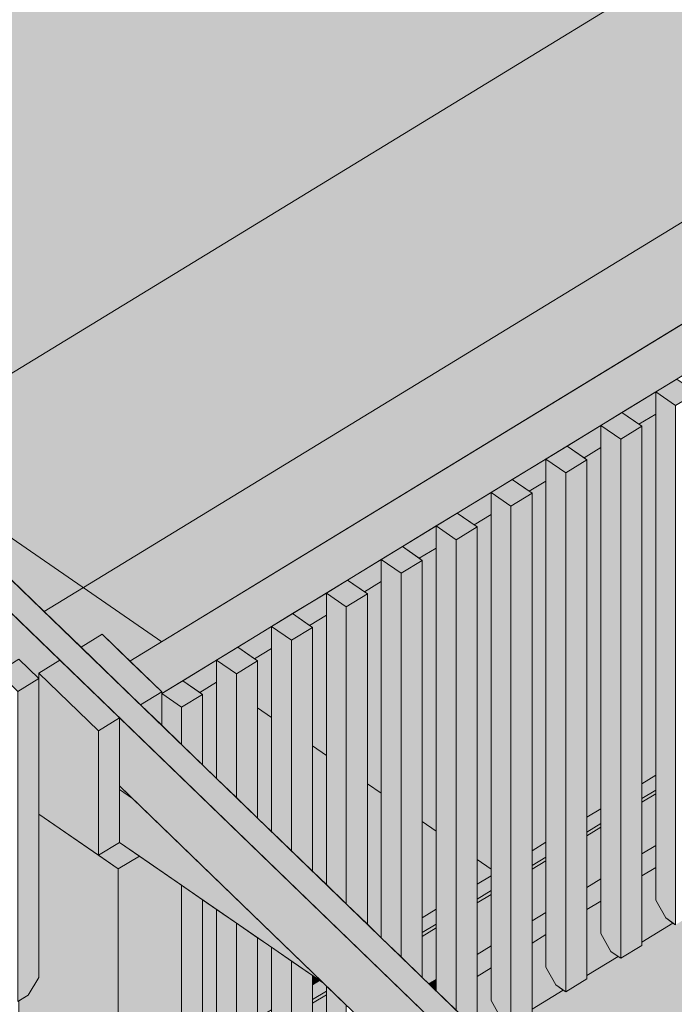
# Model space of a CAD drawing. Header units: millimetres. Extents: x 0 to 1517, y -116 to 725.
# Tile 181 of 256: x 767 to 778, y 559 to 576. Entities that reach past the tile are written whole.
import ezdxf

# ---------------------------------------------------------------- set-up
doc = ezdxf.new("R2010")
doc.units = ezdxf.units.MM
doc.linetypes.add('CADWORK_5', pattern=[13.2, 10, -1.5, 0.2, -1.5])
doc.layers.add('Ech.1_100', color=7, linetype='Continuous')
doc.styles.add('tahoma-', font='txt', dxfattribs={"height": 1})

msp = doc.modelspace()

# ---------------------------------------------------------------- hatches: boundary and pattern name
at = {"layer": 'Ech.1_100', "linetype": 'Continuous', "lineweight": 5, "true_color": 0xd4c4b3, "transparency": 33554687}
for points in [[(776.366, 556.107), (776.73, 556.33), (740.628, 591.276), (740.263, 591.054), (776.366, 556.107)], [(767.303, 564.304), (767.668, 564.527), (746.577, 584.942), (746.577, 583.766), (746.669, 583.677), (746.99, 583.874), (747.332, 583.542), (747.332, 583.035), (747.577, 582.799), (747.898, 582.995), (748.24, 582.663), (748.24, 582.156), (748.484, 581.92), (748.805, 582.116), (749.148, 581.785), (749.148, 581.278), (749.392, 581.041), (749.713, 581.237), (750.056, 580.906), (750.056, 580.399), (750.3, 580.163), (750.621, 580.359), (750.964, 580.027), (750.964, 579.52), (751.208, 579.284), (751.529, 579.48), (751.871, 579.148), (751.871, 578.641), (752.115, 578.405), (752.437, 578.601), (752.779, 578.27), (752.779, 577.763), (753.023, 577.526), (753.344, 577.723), (753.687, 577.391), (753.687, 576.884), (753.931, 576.648), (754.252, 576.844), (754.595, 576.512), (754.595, 576.005), (754.839, 575.769), (755.16, 575.965), (755.502, 575.634), (755.502, 575.127), (755.746, 574.89), (756.068, 575.087), (756.41, 574.755), (756.41, 574.248), (756.654, 574.012), (756.975, 574.208), (757.318, 573.876), (757.318, 573.369), (757.562, 573.133), (757.883, 573.329), (758.226, 572.998), (758.226, 572.491), (758.47, 572.254), (758.791, 572.45), (759.133, 572.119), (759.133, 571.612), (759.378, 571.376), (759.699, 571.572), (760.041, 571.24), (760.041, 570.733), (760.285, 570.497), (760.606, 570.693), (760.949, 570.361), (760.949, 569.854), (761.193, 569.618), (761.514, 569.814), (761.857, 569.483), (761.857, 568.976), (762.101, 568.739), (762.422, 568.936), (762.764, 568.604), (762.764, 568.097), (763.009, 567.861), (763.33, 568.057), (763.672, 567.725), (763.672, 567.218), (763.916, 566.982), (764.237, 567.178), (764.58, 566.847), (764.58, 566.34), (764.824, 566.103), (765.145, 566.299), (765.488, 565.968), (765.488, 565.461), (765.732, 565.225), (766.053, 565.421), (766.396, 565.089), (766.396, 564.582), (766.64, 564.346), (766.961, 564.542), (767.303, 564.21), (767.303, 564.304)], [(774.122, 557.103), (776.241, 555.64), (776.366, 556.107), (768.695, 563.532), (768.695, 562.356), (774.122, 557.103)]]:
    msp.add_hatch(color=9, dxfattribs=at).paths.add_polyline_path(points)
at = {"layer": 'Ech.1_100', "linetype": 'Continuous', "lineweight": 5, "true_color": 0xdcdcdc, "transparency": 33554687}
for points in [[(764.571, 568.099), (781.629, 578.518), (767.858, 588.026), (755.565, 580.518), (755.565, 576.817), (764.571, 568.099)], [(785.054, 576.152), (767.394, 565.366), (768.032, 564.749), (768.396, 564.972), (768.876, 564.507), (786.156, 575.061), (785.64, 575.748), (785.054, 576.152)], [(777.946, 568.775), (777.656, 568.598), (777.706, 568.563), (777.706, 562.392), (777.946, 562.539), (777.946, 568.775)], [(776.999, 568.197), (776.709, 568.019), (776.759, 567.984), (776.759, 561.814), (776.999, 561.961), (776.999, 568.197)], [(776.052, 567.618), (775.762, 567.441), (775.812, 567.406), (775.812, 561.236), (776.052, 561.382), (776.052, 567.618)], [(774.865, 560.657), (775.106, 560.804), (775.106, 567.04), (774.815, 566.862), (774.865, 566.828), (774.865, 560.657)], [(773.918, 560.079), (774.159, 560.226), (774.159, 566.461), (773.868, 566.284), (773.918, 566.249), (773.918, 560.079)], [(773.212, 565.883), (772.921, 565.706), (772.971, 565.671), (772.971, 559.968), (773.212, 559.735), (773.212, 565.883)], [(772.265, 565.305), (771.974, 565.127), (772.024, 565.092), (772.024, 560.884), (772.265, 560.652), (772.265, 565.305)], [(771.318, 564.726), (771.027, 564.549), (771.077, 564.514), (771.077, 561.801), (771.318, 561.569), (771.318, 564.726)], [(770.371, 564.148), (770.08, 563.97), (770.13, 563.936), (770.13, 562.718), (770.371, 562.485), (770.371, 564.148)], [(777.946, 562.285), (777.706, 562.138), (777.706, 562.073), (777.946, 562.22), (777.946, 562.285)], [(767.121, 558.745), (766.961, 558.647), (766.961, 536.25), (768.674, 535.067), (768.674, 560.922), (767.303, 561.868), (767.303, 559.047), (767.121, 558.745)], [(776.999, 561.707), (776.759, 561.56), (776.759, 561.495), (776.999, 561.641), (776.999, 561.707)], [(768.674, 560.922), (769.038, 561.144), (768.695, 561.381), (768.331, 561.158), (768.674, 560.922)], [(769.038, 561.144), (768.674, 560.922), (768.674, 535.067), (769.766, 535.735), (769.766, 560.641), (769.038, 561.144)], [(776.052, 561.128), (775.812, 560.982), (775.812, 560.916), (776.052, 561.063), (776.052, 561.128)], [(777.946, 560.948), (777.706, 560.801), (777.706, 559.661), (778.244, 559.989), (778.118, 560.077), (777.946, 560.385), (777.946, 560.948)], [(774.865, 560.338), (775.106, 560.484), (775.106, 560.55), (774.865, 560.403), (774.865, 560.338)], [(770.13, 557.765), (770.371, 557.912), (770.371, 560.224), (770.13, 560.39), (770.13, 557.765)], [(776.999, 560.369), (776.759, 560.223), (776.759, 559.082), (777.297, 559.411), (777.171, 559.498), (776.999, 559.807), (776.999, 560.369)], [(774.159, 559.972), (773.918, 559.825), (773.918, 559.759), (774.159, 559.906), (774.159, 559.972)], [(771.077, 558.344), (771.318, 558.49), (771.318, 559.57), (771.077, 559.736), (771.077, 558.344)], [(776.052, 559.791), (775.812, 559.644), (775.812, 558.504), (776.351, 558.832), (776.224, 558.92), (776.052, 559.228), (776.052, 559.791)], [(774.998, 558.006), (775.404, 558.254), (775.277, 558.342), (775.106, 558.65), (775.106, 559.213), (774.865, 559.066), (774.865, 558.134), (774.998, 558.006)], [(772.024, 558.922), (772.147, 558.997), (772.024, 559.082), (772.024, 558.922)], [(772.024, 558.603), (772.265, 558.749), (772.265, 558.815), (772.024, 558.668), (772.024, 558.603)]]:
    msp.add_hatch(color=254, dxfattribs=at).paths.add_polyline_path(points)
at = {"layer": 'Ech.1_100', "linetype": 'Continuous', "lineweight": 5, "true_color": 0xb8b8b8, "transparency": 33554687}
for points in [[(781.629, 578.518), (764.571, 568.099), (767.394, 565.366), (785.054, 576.152), (781.629, 578.518)], [(777.946, 562.539), (777.706, 562.392), (777.706, 562.138), (777.946, 562.285), (777.946, 562.539)], [(776.999, 561.961), (776.759, 561.814), (776.759, 561.56), (776.999, 561.707), (776.999, 561.961)], [(776.052, 561.382), (775.812, 561.236), (775.812, 560.982), (776.052, 561.128), (776.052, 561.382)], [(775.106, 560.804), (774.865, 560.657), (774.865, 560.403), (775.106, 560.55), (775.106, 560.804)], [(774.159, 560.226), (773.918, 560.079), (773.918, 559.825), (774.159, 559.972), (774.159, 560.226)], [(772.024, 558.668), (772.265, 558.815), (772.265, 558.901), (772.21, 558.954), (772.147, 558.997), (772.024, 558.922), (772.024, 558.668)]]:
    msp.add_hatch(color=9, dxfattribs=at).paths.add_polyline_path(points)
at = {"layer": 'Ech.1_100', "linetype": 'Continuous', "lineweight": 5, "true_color": 0xe0d1b3, "transparency": 33554687}
for points in [[(788.042, 576.213), (768.876, 564.507), (769.424, 563.977), (769.424, 563.95), (788.727, 575.74), (788.042, 576.213)], [(777.656, 568.598), (777.946, 568.775), (777.946, 569.155), (777.364, 568.799), (777.656, 568.598)], [(776.709, 568.019), (776.999, 568.197), (776.999, 568.577), (776.417, 568.221), (776.709, 568.019)], [(775.762, 567.441), (776.052, 567.618), (776.052, 567.998), (775.47, 567.642), (775.762, 567.441)], [(775.106, 567.42), (774.523, 567.064), (774.815, 566.862), (775.106, 567.04), (775.106, 567.42)], [(774.159, 566.842), (773.576, 566.486), (773.868, 566.284), (774.159, 566.461), (774.159, 566.842)], [(773.212, 566.263), (772.629, 565.907), (772.921, 565.706), (773.212, 565.883), (773.212, 566.263)], [(771.974, 565.127), (772.265, 565.305), (772.265, 565.685), (771.682, 565.329), (771.974, 565.127)], [(771.027, 564.549), (771.318, 564.726), (771.318, 565.106), (770.735, 564.75), (771.027, 564.549)], [(770.08, 563.97), (770.371, 564.148), (770.371, 564.528), (769.788, 564.172), (770.08, 563.97)], [(777.706, 561.181), (777.946, 561.328), (777.946, 562.22), (777.706, 562.073), (777.706, 561.181)], [(776.759, 560.603), (776.999, 560.75), (776.999, 561.641), (776.759, 561.495), (776.759, 560.603)], [(777.946, 561.328), (777.706, 561.181), (777.706, 560.801), (777.946, 560.948), (777.946, 561.328)], [(775.812, 560.025), (776.052, 560.171), (776.052, 561.063), (775.812, 560.916), (775.812, 560.025)], [(776.759, 560.223), (776.999, 560.369), (776.999, 560.75), (776.759, 560.603), (776.759, 560.223)], [(774.865, 559.446), (775.106, 559.593), (775.106, 560.484), (774.865, 560.338), (774.865, 559.446)], [(775.812, 559.644), (776.052, 559.791), (776.052, 560.171), (775.812, 560.025), (775.812, 559.644)], [(774.159, 559.906), (773.918, 559.759), (773.918, 559.051), (774.034, 558.939), (774.159, 559.015), (774.159, 559.906)], [(774.865, 559.066), (775.106, 559.213), (775.106, 559.593), (774.865, 559.446), (774.865, 559.066)], [(774.159, 559.015), (774.034, 558.939), (774.159, 558.819), (774.159, 559.015)], [(772.024, 557.711), (772.265, 557.858), (772.265, 558.749), (772.024, 558.603), (772.024, 557.711)]]:
    msp.add_hatch(color=254, dxfattribs=at).paths.add_polyline_path(points)
at = {"layer": 'Ech.1_100', "linetype": 'Continuous', "lineweight": 5, "true_color": 0xeaddd7, "transparency": 33554687}
for points in [[(778.311, 569.378), (777.946, 569.155), (778.289, 568.919), (778.653, 569.141), (778.311, 569.378)], [(778.118, 560.077), (778.289, 559.959), (778.289, 568.919), (777.946, 569.155), (777.946, 560.385), (778.118, 560.077)], [(777.364, 568.799), (776.999, 568.577), (777.342, 568.34), (777.706, 568.563), (777.364, 568.799)], [(777.171, 559.498), (777.342, 559.38), (777.342, 568.34), (776.999, 568.577), (776.999, 559.807), (777.171, 559.498)], [(777.342, 559.38), (777.706, 559.603), (777.706, 568.563), (777.342, 568.34), (777.342, 559.38)], [(776.417, 568.221), (776.052, 567.998), (776.395, 567.762), (776.759, 567.984), (776.417, 568.221)], [(776.224, 558.92), (776.395, 558.802), (776.395, 567.762), (776.052, 567.998), (776.052, 559.228), (776.224, 558.92)], [(776.395, 558.802), (776.759, 559.024), (776.759, 567.984), (776.395, 567.762), (776.395, 558.802)], [(775.47, 567.642), (775.106, 567.42), (775.448, 567.183), (775.812, 567.406), (775.47, 567.642)], [(775.448, 567.183), (775.106, 567.42), (775.106, 558.65), (775.277, 558.342), (775.448, 558.223), (775.448, 567.183)], [(775.812, 567.406), (775.448, 567.183), (775.448, 558.223), (775.812, 558.446), (775.812, 567.406)], [(774.523, 567.064), (774.159, 566.842), (774.501, 566.605), (774.865, 566.828), (774.523, 567.064)], [(774.501, 566.605), (774.159, 566.842), (774.159, 558.819), (774.501, 558.487), (774.501, 566.605)], [(774.865, 566.828), (774.501, 566.605), (774.501, 558.487), (774.865, 558.134), (774.865, 566.828)], [(773.576, 566.486), (773.212, 566.263), (773.554, 566.027), (773.918, 566.249), (773.576, 566.486)], [(773.554, 566.027), (773.212, 566.263), (773.212, 559.735), (773.554, 559.404), (773.554, 566.027)], [(773.918, 566.249), (773.554, 566.027), (773.554, 559.404), (773.918, 559.051), (773.918, 566.249)], [(772.629, 565.907), (772.265, 565.685), (772.607, 565.448), (772.971, 565.671), (772.629, 565.907)], [(772.607, 565.448), (772.265, 565.685), (772.265, 560.652), (772.607, 560.32), (772.607, 565.448)], [(772.971, 565.671), (772.607, 565.448), (772.607, 560.32), (772.971, 559.968), (772.971, 565.671)], [(771.682, 565.329), (771.318, 565.106), (771.66, 564.87), (772.024, 565.092), (771.682, 565.329)], [(771.66, 564.87), (771.318, 565.106), (771.318, 561.569), (771.66, 561.237), (771.66, 564.87)], [(772.024, 565.092), (771.66, 564.87), (771.66, 561.237), (772.024, 560.884), (772.024, 565.092)], [(770.735, 564.75), (770.371, 564.528), (770.713, 564.291), (771.077, 564.514), (770.735, 564.75)], [(766.939, 563.988), (767.303, 564.21), (766.961, 564.542), (766.597, 564.32), (766.939, 563.988)], [(770.713, 564.291), (770.371, 564.528), (770.371, 562.485), (770.713, 562.154), (770.713, 564.291)], [(771.077, 564.514), (770.713, 564.291), (770.713, 562.154), (771.077, 561.801), (771.077, 564.514)], [(766.939, 558.634), (767.121, 558.745), (767.303, 559.047), (767.303, 564.21), (766.939, 563.988), (766.939, 558.634)], [(769.766, 563.713), (770.13, 563.936), (769.788, 564.172), (769.424, 563.95), (769.766, 563.713)], [(769.766, 563.713), (769.424, 563.95), (769.424, 563.402), (769.766, 563.07), (769.766, 563.713)], [(770.13, 563.936), (769.766, 563.713), (769.766, 563.07), (770.13, 562.718), (770.13, 563.936)], [(769.766, 554.753), (770.13, 554.975), (770.13, 560.39), (769.766, 560.641), (769.766, 554.753)], [(770.542, 555.45), (770.713, 555.331), (770.713, 559.987), (770.371, 560.224), (770.371, 555.758), (770.542, 555.45)], [(770.713, 555.331), (771.077, 555.554), (771.077, 559.736), (770.713, 559.987), (770.713, 555.331)], [(771.489, 556.028), (771.66, 555.91), (771.66, 559.333), (771.318, 559.57), (771.318, 556.336), (771.489, 556.028)], [(771.66, 555.91), (772.024, 556.132), (772.024, 559.082), (771.66, 559.333), (771.66, 555.91)], [(772.436, 556.606), (772.607, 556.488), (772.607, 558.569), (772.265, 558.901), (772.265, 556.915), (772.436, 556.606)]]:
    msp.add_hatch(color=254, dxfattribs=at).paths.add_polyline_path(points)
at = {"layer": 'Ech.1_100', "linetype": 'Continuous', "lineweight": 5, "true_color": 0xf8f8f8, "transparency": 33554687}
msp.add_hatch(color=7, dxfattribs=at).paths.add_polyline_path([(782.441, 562.495), (782.077, 562.272), (782.032, 562.303), (781.494, 561.974), (781.494, 561.916), (781.13, 561.694), (781.085, 561.724), (780.547, 561.396), (780.547, 561.338), (780.183, 561.115), (780.138, 561.146), (779.6, 560.817), (779.6, 560.759), (779.236, 560.537), (779.191, 560.568), (778.653, 560.239), (778.653, 560.181), (778.289, 559.959), (778.244, 559.989), (777.706, 559.661), (777.706, 559.603), (777.342, 559.38), (777.297, 559.411), (776.759, 559.082), (776.759, 559.024), (776.395, 558.802), (776.351, 558.832), (775.812, 558.504), (775.812, 558.446), (775.448, 558.223), (775.404, 558.254), (774.998, 558.006), (776.73, 556.33), (776.605, 555.862), (776.241, 555.64), (774.122, 557.103), (773.918, 557.3), (773.918, 557.289), (773.554, 557.067), (773.51, 557.097), (772.971, 556.769), (772.971, 556.711), (772.607, 556.488), (772.563, 556.519), (772.024, 556.19), (772.024, 556.132), (771.66, 555.91), (771.616, 555.94), (771.077, 555.612), (771.077, 555.554), (770.713, 555.331), (770.669, 555.362), (770.13, 555.033), (770.13, 554.975), (769.766, 554.753), (769.766, 536.18), (788.727, 547.762), (788.727, 566.334), (788.706, 566.321), (788.661, 566.352), (788.123, 566.023), (788.123, 565.965), (787.759, 565.743), (787.714, 565.773), (787.176, 565.445), (787.176, 565.387), (786.812, 565.164), (786.767, 565.195), (786.229, 564.866), (786.229, 564.808), (785.865, 564.586), (785.82, 564.616), (785.282, 564.288), (785.282, 564.23), (784.918, 564.007), (784.873, 564.038), (784.335, 563.709), (784.335, 563.651), (783.971, 563.429), (783.926, 563.46), (783.388, 563.131), (783.388, 563.073), (783.024, 562.851), (782.979, 562.881), (782.441, 562.553), (782.441, 562.495)])
at = {"layer": 'Ech.1_100', "linetype": 'Continuous', "lineweight": 5, "true_color": 0xe0c8b3, "transparency": 33554687}
for points in [[(769.059, 563.754), (769.424, 563.977), (768.396, 564.972), (768.032, 564.749), (769.059, 563.754)], [(767.668, 564.527), (767.303, 564.304), (768.331, 563.309), (768.695, 563.532), (767.668, 564.527)], [(767.303, 561.868), (768.331, 561.158), (768.331, 563.309), (767.303, 564.304), (767.303, 561.868)], [(769.424, 563.977), (769.059, 563.754), (769.424, 563.402), (769.424, 563.977)], [(768.695, 563.532), (768.331, 563.309), (768.331, 561.158), (768.695, 561.381), (768.695, 563.532)]]:
    msp.add_hatch(color=9, dxfattribs=at).paths.add_polyline_path(points)
at = {"layer": 'Ech.1_100', "linetype": 'Continuous', "lineweight": 5, "true_color": 0xf7d1b3, "transparency": 33554687}
for points in [[(768.695, 562.293), (768.922, 562.137), (768.695, 562.356), (768.695, 562.293)], [(768.695, 561.381), (772.21, 558.954), (768.922, 562.137), (768.695, 562.293), (768.695, 561.381)]]:
    msp.add_hatch(color=254, dxfattribs=at).paths.add_polyline_path(points)

# ---------------------------------------------------------------- linework, layer by layer
at = {"layer": 'Ech.1_100', "color": 7, "linetype": 'Continuous', "lineweight": 5}
for points in [[(776.366, 556.107), (776.73, 556.33), (740.628, 591.276), (740.263, 591.054), (776.366, 556.107)], [(764.571, 568.099), (781.629, 578.518), (767.858, 588.026), (755.565, 580.518), (755.565, 576.817), (764.571, 568.099)], [(781.629, 578.518), (764.571, 568.099), (767.394, 565.366), (785.054, 576.152), (781.629, 578.518)], [(785.054, 576.152), (767.394, 565.366), (768.032, 564.749), (768.396, 564.972), (768.876, 564.507), (786.156, 575.061), (785.64, 575.748), (785.054, 576.152)], [(788.042, 576.213), (768.876, 564.507), (769.424, 563.977), (769.424, 563.95), (788.727, 575.74), (788.042, 576.213)], [(778.311, 569.378), (777.946, 569.155), (778.289, 568.919), (778.653, 569.141), (778.311, 569.378)], [(777.656, 568.598), (777.946, 568.775), (777.946, 569.155), (777.364, 568.799), (777.656, 568.598)], [(778.118, 560.077), (778.289, 559.959), (778.289, 568.919), (777.946, 569.155), (777.946, 560.385), (778.118, 560.077)], [(777.364, 568.799), (776.999, 568.577), (777.342, 568.34), (777.706, 568.563), (777.364, 568.799)], [(777.946, 568.775), (777.656, 568.598), (777.706, 568.563), (777.706, 562.392), (777.946, 562.539), (777.946, 568.775)], [(776.709, 568.019), (776.999, 568.197), (776.999, 568.577), (776.417, 568.221), (776.709, 568.019)], [(777.171, 559.498), (777.342, 559.38), (777.342, 568.34), (776.999, 568.577), (776.999, 559.807), (777.171, 559.498)], [(777.342, 559.38), (777.706, 559.603), (777.706, 568.563), (777.342, 568.34), (777.342, 559.38)], [(776.417, 568.221), (776.052, 567.998), (776.395, 567.762), (776.759, 567.984), (776.417, 568.221)], [(776.999, 568.197), (776.709, 568.019), (776.759, 567.984), (776.759, 561.814), (776.999, 561.961), (776.999, 568.197)], [(775.762, 567.441), (776.052, 567.618), (776.052, 567.998), (775.47, 567.642), (775.762, 567.441)], [(776.224, 558.92), (776.395, 558.802), (776.395, 567.762), (776.052, 567.998), (776.052, 559.228), (776.224, 558.92)], [(776.395, 558.802), (776.759, 559.024), (776.759, 567.984), (776.395, 567.762), (776.395, 558.802)], [(775.47, 567.642), (775.106, 567.42), (775.448, 567.183), (775.812, 567.406), (775.47, 567.642)], [(776.052, 567.618), (775.762, 567.441), (775.812, 567.406), (775.812, 561.236), (776.052, 561.382), (776.052, 567.618)], [(775.106, 567.42), (774.523, 567.064), (774.815, 566.862), (775.106, 567.04), (775.106, 567.42)], [(775.448, 567.183), (775.106, 567.42), (775.106, 558.65), (775.277, 558.342), (775.448, 558.223), (775.448, 567.183)], [(775.812, 567.406), (775.448, 567.183), (775.448, 558.223), (775.812, 558.446), (775.812, 567.406)], [(774.523, 567.064), (774.159, 566.842), (774.501, 566.605), (774.865, 566.828), (774.523, 567.064)], [(774.865, 560.657), (775.106, 560.804), (775.106, 567.04), (774.815, 566.862), (774.865, 566.828), (774.865, 560.657)], [(774.159, 566.842), (773.576, 566.486), (773.868, 566.284), (774.159, 566.461), (774.159, 566.842)], [(774.501, 566.605), (774.159, 566.842), (774.159, 558.819), (774.501, 558.487), (774.501, 566.605)], [(774.865, 566.828), (774.501, 566.605), (774.501, 558.487), (774.865, 558.134), (774.865, 566.828)], [(773.576, 566.486), (773.212, 566.263), (773.554, 566.027), (773.918, 566.249), (773.576, 566.486)], [(773.918, 560.079), (774.159, 560.226), (774.159, 566.461), (773.868, 566.284), (773.918, 566.249), (773.918, 560.079)], [(773.212, 566.263), (772.629, 565.907), (772.921, 565.706), (773.212, 565.883), (773.212, 566.263)], [(773.554, 566.027), (773.212, 566.263), (773.212, 559.735), (773.554, 559.404), (773.554, 566.027)], [(773.918, 566.249), (773.554, 566.027), (773.554, 559.404), (773.918, 559.051), (773.918, 566.249)], [(772.629, 565.907), (772.265, 565.685), (772.607, 565.448), (772.971, 565.671), (772.629, 565.907)], [(773.212, 565.883), (772.921, 565.706), (772.971, 565.671), (772.971, 559.968), (773.212, 559.735), (773.212, 565.883)], [(771.974, 565.127), (772.265, 565.305), (772.265, 565.685), (771.682, 565.329), (771.974, 565.127)], [(772.607, 565.448), (772.265, 565.685), (772.265, 560.652), (772.607, 560.32), (772.607, 565.448)], [(772.971, 565.671), (772.607, 565.448), (772.607, 560.32), (772.971, 559.968), (772.971, 565.671)], [(771.682, 565.329), (771.318, 565.106), (771.66, 564.87), (772.024, 565.092), (771.682, 565.329)], [(772.265, 565.305), (771.974, 565.127), (772.024, 565.092), (772.024, 560.884), (772.265, 560.652), (772.265, 565.305)], [(771.027, 564.549), (771.318, 564.726), (771.318, 565.106), (770.735, 564.75), (771.027, 564.549)], [(771.66, 564.87), (771.318, 565.106), (771.318, 561.569), (771.66, 561.237), (771.66, 564.87)], [(772.024, 565.092), (771.66, 564.87), (771.66, 561.237), (772.024, 560.884), (772.024, 565.092)], [(769.059, 563.754), (769.424, 563.977), (768.396, 564.972), (768.032, 564.749), (769.059, 563.754)], [(770.735, 564.75), (770.371, 564.528), (770.713, 564.291), (771.077, 564.514), (770.735, 564.75)], [(771.318, 564.726), (771.027, 564.549), (771.077, 564.514), (771.077, 561.801), (771.318, 561.569), (771.318, 564.726)], [(766.939, 563.988), (767.303, 564.21), (766.961, 564.542), (766.597, 564.32), (766.939, 563.988)], [(767.668, 564.527), (767.303, 564.304), (768.331, 563.309), (768.695, 563.532), (767.668, 564.527)], [(770.08, 563.97), (770.371, 564.148), (770.371, 564.528), (769.788, 564.172), (770.08, 563.97)], [(770.713, 564.291), (770.371, 564.528), (770.371, 562.485), (770.713, 562.154), (770.713, 564.291)], [(771.077, 564.514), (770.713, 564.291), (770.713, 562.154), (771.077, 561.801), (771.077, 564.514)], [(767.303, 561.868), (768.331, 561.158), (768.331, 563.309), (767.303, 564.304), (767.303, 561.868)], [(766.939, 558.634), (767.121, 558.745), (767.303, 559.047), (767.303, 564.21), (766.939, 563.988), (766.939, 558.634)], [(769.766, 563.713), (770.13, 563.936), (769.788, 564.172), (769.424, 563.95), (769.766, 563.713)], [(770.371, 564.148), (770.08, 563.97), (770.13, 563.936), (770.13, 562.718), (770.371, 562.485), (770.371, 564.148)], [(769.424, 563.977), (769.059, 563.754), (769.424, 563.402), (769.424, 563.977)], [(769.766, 563.713), (769.424, 563.95), (769.424, 563.402), (769.766, 563.07), (769.766, 563.713)], [(770.13, 563.936), (769.766, 563.713), (769.766, 563.07), (770.13, 562.718), (770.13, 563.936)], [(768.695, 563.532), (768.331, 563.309), (768.331, 561.158), (768.695, 561.381), (768.695, 563.532)], [(774.122, 557.103), (776.241, 555.64), (776.366, 556.107), (768.695, 563.532), (768.695, 562.356), (774.122, 557.103)], [(777.946, 562.539), (777.706, 562.392), (777.706, 562.138), (777.946, 562.285), (777.946, 562.539)], [(768.695, 562.293), (768.922, 562.137), (768.695, 562.356), (768.695, 562.293)], [(768.695, 561.381), (772.21, 558.954), (768.922, 562.137), (768.695, 562.293), (768.695, 561.381)], [(777.946, 562.285), (777.706, 562.138), (777.706, 562.073), (777.946, 562.22), (777.946, 562.285)], [(777.706, 561.181), (777.946, 561.328), (777.946, 562.22), (777.706, 562.073), (777.706, 561.181)], [(767.121, 558.745), (766.961, 558.647), (766.961, 536.25), (768.674, 535.067), (768.674, 560.922), (767.303, 561.868), (767.303, 559.047), (767.121, 558.745)], [(776.999, 561.961), (776.759, 561.814), (776.759, 561.56), (776.999, 561.707), (776.999, 561.961)], [(776.999, 561.707), (776.759, 561.56), (776.759, 561.495), (776.999, 561.641), (776.999, 561.707)], [(776.759, 560.603), (776.999, 560.75), (776.999, 561.641), (776.759, 561.495), (776.759, 560.603)], [(768.674, 560.922), (769.038, 561.144), (768.695, 561.381), (768.331, 561.158), (768.674, 560.922)], [(776.052, 561.382), (775.812, 561.236), (775.812, 560.982), (776.052, 561.128), (776.052, 561.382)], [(777.946, 561.328), (777.706, 561.181), (777.706, 560.801), (777.946, 560.948), (777.946, 561.328)], [(769.038, 561.144), (768.674, 560.922), (768.674, 535.067), (769.766, 535.735), (769.766, 560.641), (769.038, 561.144)], [(776.052, 561.128), (775.812, 560.982), (775.812, 560.916), (776.052, 561.063), (776.052, 561.128)], [(775.812, 560.025), (776.052, 560.171), (776.052, 561.063), (775.812, 560.916), (775.812, 560.025)], [(777.946, 560.948), (777.706, 560.801), (777.706, 559.661), (778.244, 559.989), (778.118, 560.077), (777.946, 560.385), (777.946, 560.948)], [(775.106, 560.804), (774.865, 560.657), (774.865, 560.403), (775.106, 560.55), (775.106, 560.804)], [(776.759, 560.223), (776.999, 560.369), (776.999, 560.75), (776.759, 560.603), (776.759, 560.223)], [(769.766, 554.753), (770.13, 554.975), (770.13, 560.39), (769.766, 560.641), (769.766, 554.753)], [(774.865, 560.338), (775.106, 560.484), (775.106, 560.55), (774.865, 560.403), (774.865, 560.338)], [(770.13, 557.765), (770.371, 557.912), (770.371, 560.224), (770.13, 560.39), (770.13, 557.765)], [(774.865, 559.446), (775.106, 559.593), (775.106, 560.484), (774.865, 560.338), (774.865, 559.446)], [(776.999, 560.369), (776.759, 560.223), (776.759, 559.082), (777.297, 559.411), (777.171, 559.498), (776.999, 559.807), (776.999, 560.369)], [(770.542, 555.45), (770.713, 555.331), (770.713, 559.987), (770.371, 560.224), (770.371, 555.758), (770.542, 555.45)], [(774.159, 560.226), (773.918, 560.079), (773.918, 559.825), (774.159, 559.972), (774.159, 560.226)], [(775.812, 559.644), (776.052, 559.791), (776.052, 560.171), (775.812, 560.025), (775.812, 559.644)], [(770.713, 555.331), (771.077, 555.554), (771.077, 559.736), (770.713, 559.987), (770.713, 555.331)], [(774.159, 559.972), (773.918, 559.825), (773.918, 559.759), (774.159, 559.906), (774.159, 559.972)], [(774.159, 559.906), (773.918, 559.759), (773.918, 559.051), (774.034, 558.939), (774.159, 559.015), (774.159, 559.906)], [(771.077, 558.344), (771.318, 558.49), (771.318, 559.57), (771.077, 559.736), (771.077, 558.344)], [(776.052, 559.791), (775.812, 559.644), (775.812, 558.504), (776.351, 558.832), (776.224, 558.92), (776.052, 559.228), (776.052, 559.791)], [(771.489, 556.028), (771.66, 555.91), (771.66, 559.333), (771.318, 559.57), (771.318, 556.336), (771.489, 556.028)], [(774.865, 559.066), (775.106, 559.213), (775.106, 559.593), (774.865, 559.446), (774.865, 559.066)], [(771.66, 555.91), (772.024, 556.132), (772.024, 559.082), (771.66, 559.333), (771.66, 555.91)], [(774.998, 558.006), (775.404, 558.254), (775.277, 558.342), (775.106, 558.65), (775.106, 559.213), (774.865, 559.066), (774.865, 558.134), (774.998, 558.006)], [(772.024, 558.922), (772.147, 558.997), (772.024, 559.082), (772.024, 558.922)], [(772.024, 558.668), (772.265, 558.815), (772.265, 558.901), (772.21, 558.954), (772.147, 558.997), (772.024, 558.922), (772.024, 558.668)], [(774.159, 559.015), (774.034, 558.939), (774.159, 558.819), (774.159, 559.015)], [(772.024, 558.603), (772.265, 558.749), (772.265, 558.815), (772.024, 558.668), (772.024, 558.603)], [(772.436, 556.606), (772.607, 556.488), (772.607, 558.569), (772.265, 558.901), (772.265, 556.915), (772.436, 556.606)], [(772.024, 557.711), (772.265, 557.858), (772.265, 558.749), (772.024, 558.603), (772.024, 557.711)]]:
    msp.add_lwpolyline(points, close=True, dxfattribs=at)
for points in [[(766.961, 564.542), (767.303, 564.21), (767.303, 564.304), (767.303, 564.304), (767.668, 564.527), (746.577, 584.942)], [(778.289, 559.959), (778.244, 559.989), (777.706, 559.661), (777.706, 559.603), (777.342, 559.38), (777.297, 559.411), (776.759, 559.082), (776.759, 559.024), (776.395, 558.802), (776.351, 558.832), (775.812, 558.504)]]:
    msp.add_lwpolyline(points, dxfattribs=at)
at = {"layer": 'Ech.1_100', "color": 7, "linetype": 'CADWORK_5', "lineweight": 5, "flags": 128}
for points in [[(764.228, 568.431), (769.425, 564.842)], [(771.077, 563.702), (771.318, 563.536)], [(772.024, 563.048), (772.265, 562.882)], [(772.971, 562.394), (773.212, 562.228)], [(773.918, 561.74), (774.159, 561.574)], [(774.865, 561.086), (775.106, 560.92)]]:
    msp.add_lwpolyline(points, dxfattribs=at)

# ---------------------------------------------------------------- next in the draw order: texts
at = {"layer": 'Ech.1_100', "color": 9, "linetype": 'Continuous', "insert": (770.43, 539.672), "char_height": 2.5, "attachment_point": 1, "rotation": 90, "style": 'tahoma-', "bg_fill": 3, "box_fill_scale": 1.15, "bg_fill_color": 256, "bg_fill_true_color": 13158600, "bg_fill_transparency": 33554687}
msp.add_mtext('\\A1;\\fTahoma|b0|i0;\\W0.600000;\\H2.365800;Raidisseur 15x25', dxfattribs=at)

doc.saveas('drawing.dxf')
